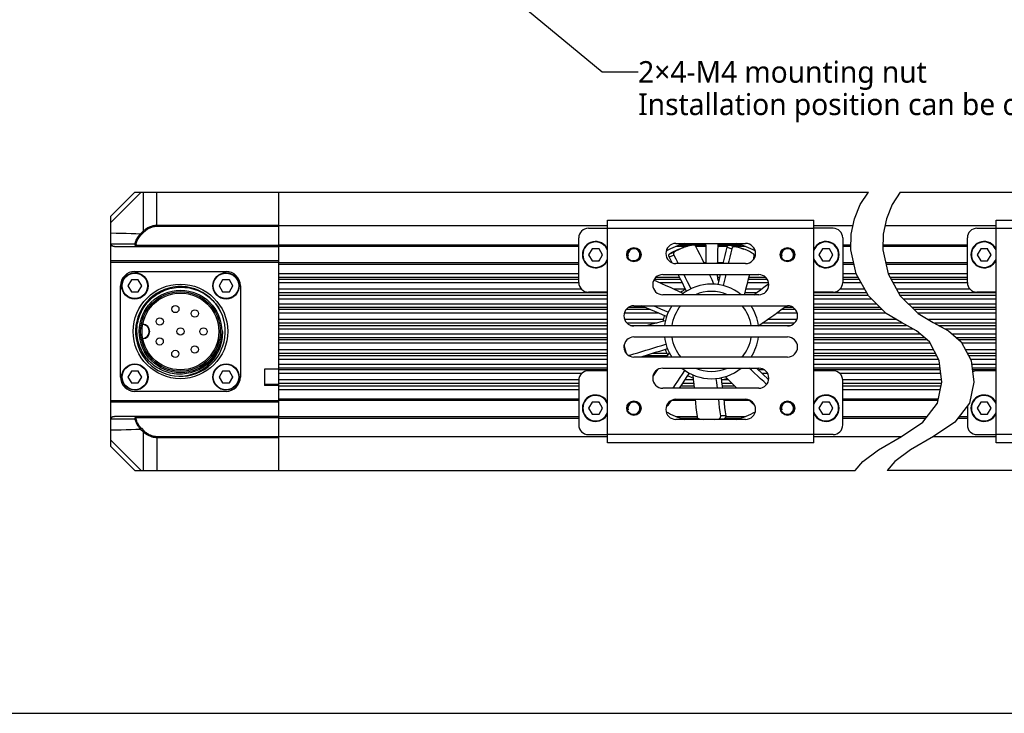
# Model space of a CAD drawing. Header units: millimetres. Extents: x -25 to 531, y 144 to 427.
# Tile 2 of 10: x 95 to 232, y 144 to 241. Entities that reach past the tile are written whole.
import ezdxf

# ---------------------------------------------------------------- set-up
doc = ezdxf.new("R2010")
doc.units = ezdxf.units.MM
doc.header["$LTSCALE"] = 32.67
doc.layers.get('0').update_dxf_attribs({"linetype": 'CONTINUOUS'})
for name, color, linetype in [('00_COMPONENTS', 7, 'CONTINUOUS'), ('50_ALL_DETAILS', 7, 'CONTINUOUS'), ('DRW0001FORMAT', 7, 'CONTINUOUS')]:
    doc.layers.add(name, color=color, linetype=linetype)
doc.styles.get("Standard").update_dxf_attribs({"font": 'Roboto-Regular.ttf'})
doc.dimstyles.get("Standard").update_dxf_attribs({"dimtxt": 3, "dimasz": 3, "dimexe": 2.5, "dimexo": 0.5, "dimtad": 1, "dimdsep": 46, "dimtxsty": 'STANDARD', "dimblk": '_FILLED', "dimblk1": '_FILLED', "dimblk2": '_FILLED', "dimcen": 0.09, "dimclrt": 3, "dimazin": 2, "dimtol": 1, "dimtp": 0.01, "dimtm": 0.01, "dimtfac": 1, "dimtofl": 0, "dimtmove": 0, "dimatfit": 3, "dimldrblk": '_FILLED', "dimfxl": 1, "dimtolj": 1, "dimarcsym": 0})

# ---------------------------------------------------------------- blocks, each defined once
blk = doc.blocks.new('_FILLED')
at = {"color": 0, "linetype": 'ByBlock'}
blk.add_solid([(0, 0), (-1, 0.167), (-1, -0.167)], dxfattribs=at)

msp = doc.modelspace()

# ---------------------------------------------------------------- linework, layer by layer
at = {"color": 4}
for p, q in [((212.1617, 214.9903), (213.2774, 216.6994)), ((217.7163, 216.6994), (216.6006, 214.9903)), ((211.3404, 212.9968), (212.1617, 214.9903)), ((216.6006, 214.9903), (215.7793, 212.9968)), ((210.8858, 210.8906), (211.3404, 212.9968)), ((215.7793, 212.9968), (215.3247, 210.8906)), ((210.8296, 208.7297), (210.8858, 210.8906)), ((215.3247, 210.8906), (215.2686, 208.7297)), ((211.5878, 205.3514), (210.8296, 208.7297)), ((215.2686, 208.7297), (216.0268, 205.3514)), ((213.2791, 202.2944), (211.5878, 205.3514)), ((216.0268, 205.3514), (217.7181, 202.2944)), ((215.7581, 199.8717), (213.2791, 202.2944)), ((217.7181, 202.2944), (220.1971, 199.8717)), ((217.8623, 198.6262), (215.7581, 199.8717)), ((220.1971, 199.8717), (222.3012, 198.6262)), ((219.9672, 197.4508), (217.8623, 198.6262)), ((222.3012, 198.6262), (224.4061, 197.4508)), ((221.7523, 195.9422), (219.9672, 197.4508)), ((224.4061, 197.4508), (226.1912, 195.9422)), ((223.1064, 193.3431), (221.7523, 195.9422)), ((226.1912, 195.9422), (227.5454, 193.3431)), ((223.4976, 190.2969), (223.1064, 193.3431)), ((227.5454, 193.3431), (227.9365, 190.2969)), ((222.8845, 187.4173), (223.4976, 190.2969)), ((227.9365, 190.2969), (227.3234, 187.4173)), ((220.8417, 184.7549), (222.8845, 187.4173)), ((227.3234, 187.4173), (225.2807, 184.7549)), ((217.8953, 182.7468), (220.8417, 184.7549)), ((225.2807, 184.7549), (222.3342, 182.7468)), ((214.6925, 180.8903), (217.8953, 182.7468)), ((222.3342, 182.7468), (219.1314, 180.8903)), ((212.504, 179.2884), (214.6925, 180.8903)), ((219.1314, 180.8903), (216.943, 179.2884)), ((211.4508, 178.0327), (212.504, 179.2884)), ((216.943, 179.2884), (215.8897, 178.0327))]:
    msp.add_line(p, q, dxfattribs=at)
at = {"color": 7}
msp.add_line((-25.0005, 144.2919), (531.0131, 144.2919), dxfattribs=at)
at = {"layer": '00_COMPONENTS', "color": 7}
for p, q in [((108.0511, 213.3661), (111.3844, 216.6994)), ((111.3844, 216.6994), (213.2774, 216.6994)), ((131.3844, 178.0327), (131.3844, 216.6994)), ((217.7163, 216.6994), (325.3646, 216.6994)), ((108.0511, 181.3661), (108.0511, 213.3661)), ((177.0511, 212.0327), (131.3844, 212.0327)), ((177.0511, 181.8994), (177.0511, 212.8327)), ((177.0511, 212.8327), (205.7177, 212.8327)), ((205.7177, 181.8994), (205.7177, 212.8327)), ((211.1323, 212.0327), (205.7177, 212.0327)), ((231.0312, 212.0327), (215.5712, 212.0327)), ((231.0312, 181.8994), (231.0312, 212.8327)), ((231.0312, 212.8327), (259.6979, 212.8327)), ((174.3844, 211.6994), (177.0511, 211.6994)), ((208.3844, 211.6994), (205.7177, 211.6994)), ((228.3646, 211.6994), (231.0312, 211.6994)), ((173.0511, 204.1661), (173.0511, 210.3661)), ((186.5511, 209.5994), (196.2177, 209.5994)), ((187.6958, 209.583), (187.6908, 209.5994)), ((195.0732, 209.5829), (195.0782, 209.5994)), ((209.7177, 210.3661), (209.7177, 204.1661)), ((227.0312, 204.1661), (227.0312, 210.3661)), ((108.5592, 209.1661), (131.3844, 209.1661)), ((131.3844, 209.1994), (173.0511, 209.1994)), ((174.9033, 208.8661), (174.4221, 208.0327)), ((174.4221, 208.0327), (174.9033, 207.1994)), ((175.8655, 208.8661), (174.9033, 208.8661)), ((176.3466, 208.0327), (175.8655, 208.8661)), ((175.8655, 207.1994), (176.3466, 208.0327)), ((186.2671, 207.9686), (186.5308, 207.4487)), ((186.5511, 209.1994), (188.155, 209.1994)), ((187.1768, 208.8577), (186.8858, 208.7194)), ((186.9358, 208.7864), (187.5885, 209.024)), ((189.3175, 209.1994), (190.7271, 209.1994)), ((192.359, 209.1994), (193.6497, 209.1994)), ((194.8311, 209.1994), (196.2177, 209.1994)), ((195.5709, 208.9392), (195.2591, 209.0203)), ((195.3405, 209.0395), (195.9932, 208.8019)), ((206.9033, 208.8661), (206.4221, 208.0327)), ((206.4221, 208.0327), (206.9033, 207.1994)), ((207.8655, 208.8661), (206.9033, 208.8661)), ((208.3466, 208.0327), (207.8655, 208.8661)), ((207.8655, 207.1994), (208.3466, 208.0327)), ((209.7177, 209.1994), (210.8419, 209.1994)), ((215.2808, 209.1994), (227.0312, 209.1994)), ((228.8834, 208.8661), (228.4023, 208.0327)), ((228.4023, 208.0327), (228.8834, 207.1994)), ((229.8457, 208.8661), (228.8834, 208.8661)), ((230.3268, 208.0327), (229.8457, 208.8661)), ((229.8457, 207.1994), (230.3268, 208.0327)), ((131.3844, 207.1661), (108.0511, 207.1661)), ((131.3844, 206.9661), (108.0511, 206.9661)), ((131.3844, 206.9327), (173.0511, 206.9327)), ((174.9033, 207.1994), (175.8655, 207.1994)), ((186.5308, 207.4487), (186.8596, 206.7994)), ((196.2177, 206.7994), (186.5511, 206.7994)), ((190.4337, 206.9327), (190.7634, 206.9327)), ((192.2992, 206.9327), (193.1483, 206.9327)), ((197.302, 207.314), (197.4176, 207.8102)), ((206.9033, 207.1994), (207.8655, 207.1994)), ((209.7177, 206.9327), (211.2329, 206.9327)), ((215.6719, 206.9327), (227.0312, 206.9327)), ((228.8834, 207.1994), (229.8457, 207.1994)), ((111.3844, 205.6994), (124.0511, 205.6994)), ((184.7177, 205.2661), (198.0511, 205.2661)), ((110.9005, 204.5327), (110.4193, 203.6994)), ((111.8627, 204.5327), (110.9005, 204.5327)), ((112.3438, 203.6994), (111.8627, 204.5327)), ((123.5671, 204.5327), (123.086, 203.6994)), ((124.5294, 204.5327), (123.5671, 204.5327)), ((125.0105, 203.6994), (124.5294, 204.5327)), ((109.3844, 191.0327), (109.3844, 203.6994)), ((110.4193, 203.6994), (110.9005, 202.8661)), ((110.9005, 202.8661), (111.8627, 202.8661)), ((111.8627, 202.8661), (112.3438, 203.6994)), ((123.086, 203.6994), (123.5671, 202.8661)), ((123.5671, 202.8661), (124.5294, 202.8661)), ((124.5294, 202.8661), (125.0105, 203.6994)), ((126.0511, 203.6994), (126.0511, 191.0327)), ((177.0511, 202.8327), (174.3844, 202.8327)), ((198.0511, 202.4661), (184.7177, 202.4661)), ((208.3844, 202.8327), (205.7177, 202.8327)), ((231.0312, 202.8327), (228.3646, 202.8327)), ((123.4318, 199.8482), (123.5531, 199.5577)), ((180.7177, 200.9327), (202.0511, 200.9327)), ((123.5514, 197.469), (123.5493, 197.5003)), ((123.551, 197.4319), (123.5493, 197.5003)), ((123.5523, 197.3661), (123.551, 197.4319)), ((123.5531, 197.439), (123.5514, 197.469)), ((123.5547, 197.41), (123.5531, 197.439)), ((123.5561, 197.3807), (123.5547, 197.41)), ((123.5567, 197.3661), (123.5561, 197.3807)), ((202.0511, 198.1327), (180.7177, 198.1327)), ((180.7177, 196.5994), (202.0511, 196.5994)), ((179.4498, 194.8691), (179.3442, 195.4681)), ((179.4215, 195.1189), (179.5072, 194.8083)), ((202.0511, 193.7994), (180.7177, 193.7994)), ((110.9005, 191.8661), (110.4193, 191.0327)), ((111.8627, 191.8661), (110.9005, 191.8661)), ((112.3438, 191.0327), (111.8627, 191.8661)), ((123.5671, 191.8661), (123.086, 191.0327)), ((124.5294, 191.8661), (123.5671, 191.8661)), ((125.0105, 191.0327), (124.5294, 191.8661)), ((129.3844, 192.0994), (129.3844, 189.8327)), ((131.3844, 192.0994), (129.3844, 192.0994)), ((177.0511, 191.8994), (174.3844, 191.8994)), ((184.7177, 192.2661), (198.0511, 192.2661)), ((208.3844, 191.8994), (205.7177, 191.8994)), ((231.0312, 191.8994), (228.3646, 191.8994)), ((110.4193, 191.0327), (110.9005, 190.1994)), ((110.9005, 190.1994), (111.8627, 190.1994)), ((111.8627, 190.1994), (112.3438, 191.0327)), ((123.086, 191.0327), (123.5671, 190.1994)), ((123.5671, 190.1994), (124.5294, 190.1994)), ((124.5294, 190.1994), (125.0105, 191.0327)), ((173.0511, 190.5661), (173.0511, 184.3661)), ((209.7177, 184.3661), (209.7177, 190.5661)), ((124.0511, 189.0327), (111.3844, 189.0327)), ((129.3844, 190.0327), (131.3844, 190.0327)), ((131.3844, 189.8327), (129.3844, 189.8327)), ((198.0511, 189.4661), (184.7177, 189.4661)), ((108.0511, 187.7661), (131.3844, 187.7661)), ((108.0511, 187.5661), (131.3844, 187.5661)), ((131.3844, 187.7994), (173.0511, 187.7994)), ((174.9033, 187.5327), (174.4221, 186.6994)), ((175.8655, 187.5327), (174.9033, 187.5327)), ((176.3466, 186.6994), (175.8655, 187.5327)), ((185.8748, 187.7576), (185.4463, 187.1006)), ((185.9575, 187.7994), (189.2256, 187.7994)), ((186.5511, 187.9327), (196.2177, 187.9327)), ((193.1964, 187.7994), (196.7231, 187.7994)), ((206.9033, 187.5327), (206.4221, 186.6994)), ((207.8655, 187.5327), (206.9033, 187.5327)), ((208.3466, 186.6994), (207.8655, 187.5327)), ((209.7177, 187.7994), (222.9659, 187.7994)), ((228.8834, 187.5327), (228.4023, 186.6994)), ((229.8457, 187.5327), (228.8834, 187.5327)), ((230.3268, 186.6994), (229.8457, 187.5327)), ((174.4221, 186.6994), (174.9033, 185.8661)), ((175.8655, 185.8661), (176.3466, 186.6994)), ((206.4221, 186.6994), (206.9033, 185.8661)), ((207.8655, 185.8661), (208.3466, 186.6994)), ((227.0312, 187.0364), (227.0312, 184.3661)), ((228.4023, 186.6994), (228.8834, 185.8661)), ((229.8457, 185.8661), (230.3268, 186.6994)), ((131.3844, 185.5661), (108.5592, 185.5661)), ((131.3844, 185.5327), (173.0511, 185.5327)), ((174.9033, 185.8661), (175.8655, 185.8661)), ((186.5511, 185.5327), (189.4835, 185.5327)), ((196.2177, 185.1327), (186.5511, 185.1327)), ((187.6906, 185.1327), (187.6955, 185.1492)), ((193.4585, 185.5327), (196.2177, 185.5327)), ((195.073, 185.1492), (195.078, 185.1327)), ((206.9033, 185.8661), (207.8655, 185.8661)), ((209.7177, 185.5327), (221.4386, 185.5327)), ((225.8775, 185.5327), (227.0312, 185.5327)), ((228.8834, 185.8661), (229.8457, 185.8661)), ((177.0511, 182.6994), (131.3844, 182.6994)), ((174.3844, 183.0327), (177.0511, 183.0327)), ((208.3844, 183.0327), (205.7177, 183.0327)), ((217.8136, 182.6994), (205.7177, 182.6994)), ((231.0312, 182.6994), (222.2525, 182.6994)), ((228.3646, 183.0327), (231.0312, 183.0327)), ((108.0511, 181.3661), (111.3844, 178.0327)), ((205.7177, 181.8994), (177.0511, 181.8994)), ((259.6979, 181.8994), (231.0312, 181.8994)), ((111.3844, 178.0327), (211.4508, 178.0327)), ((325.3646, 178.0327), (215.8897, 178.0327))]:
    msp.add_line(p, q, dxfattribs=at)
at = {"layer": '00_COMPONENTS', "color": 4}
for p, q in [((108.0511, 212.4828), (112.2677, 216.6994)), ((112.5313, 216.6994), (112.5313, 211.2867)), ((114.4197, 211.9499), (114.4197, 216.6994)), ((131.3844, 212.0913), (114.4197, 212.0913)), ((112.5313, 211.2867), (112.1785, 210.9438)), ((112.2918, 210.8272), (112.1785, 210.9438)), ((112.6446, 211.1702), (112.2918, 210.8272)), ((112.6446, 211.1702), (112.5313, 211.2867)), ((131.3844, 211.9499), (114.4197, 211.9499)), ((177.0511, 211.6994), (205.7177, 211.6994)), ((231.0312, 211.6994), (259.6979, 211.6994)), ((108.0907, 209.543), (111.3818, 209.5535)), ((111.521, 209.5211), (111.3818, 209.5535)), ((111.7075, 209.3661), (111.7075, 209.1661)), ((111.7075, 209.3661), (131.3844, 209.3661)), ((131.3844, 209.3994), (173.0511, 209.3994)), ((187.138, 209.3994), (190.7271, 209.3994)), ((192.359, 209.3994), (195.6308, 209.3994)), ((194.6204, 209.136), (193.9677, 209.3736)), ((209.7177, 209.3994), (210.8471, 209.3994)), ((215.286, 209.3994), (227.0312, 209.3994)), ((185.6144, 207.7307), (186.2671, 207.9686)), ((185.6694, 208.1599), (186.3222, 208.3975)), ((193.6497, 209.0801), (194.3024, 208.8425)), ((131.3844, 206.7327), (173.0511, 206.7327)), ((209.7177, 206.7327), (211.2778, 206.7327)), ((215.7167, 206.7327), (227.0312, 206.7327)), ((131.3844, 205.4184), (173.0511, 205.4184)), ((209.7177, 205.4184), (211.5728, 205.4184)), ((216.0117, 205.4184), (227.0312, 205.4184)), ((131.3844, 204.9186), (173.0511, 204.9186)), ((173.0511, 204.6068), (131.3844, 204.6068)), ((173.0511, 204.107), (131.3844, 204.107)), ((187.1945, 204.6068), (183.5311, 204.6068)), ((183.795, 204.9186), (187.0372, 204.9186)), ((187.4463, 204.107), (184.3332, 204.107)), ((192.3007, 204.9186), (192.6745, 204.9186)), ((192.6008, 204.6068), (192.3007, 204.6068)), ((199.4291, 204.107), (196.5011, 204.107)), ((199.2377, 204.6068), (196.6324, 204.6068)), ((196.7128, 204.9186), (198.9738, 204.9186)), ((209.7177, 204.9186), (211.8273, 204.9186)), ((211.9998, 204.6068), (209.7177, 204.6068)), ((212.2763, 204.107), (209.7177, 204.107)), ((216.2662, 204.9186), (227.0312, 204.9186)), ((227.0312, 204.6068), (216.4387, 204.6068)), ((227.0312, 204.107), (216.7152, 204.107)), ((173.4459, 203.2193), (131.3844, 203.2193)), ((177.0511, 202.7195), (131.3844, 202.7195)), ((187.8261, 203.2193), (186.2708, 203.2193)), ((197.695, 202.7195), (196.1241, 202.7195)), ((198.3641, 203.2193), (196.2618, 203.2193)), ((213.0439, 202.7195), (205.7177, 202.7195)), ((212.7674, 203.2193), (209.3229, 203.2193)), ((227.426, 203.2193), (217.2063, 203.2193)), ((231.0312, 202.7195), (217.4829, 202.7195)), ((131.3844, 202.4133), (177.0511, 202.4133)), ((131.3844, 201.9135), (177.0511, 201.9135)), ((131.3844, 201.2186), (177.0511, 201.2186)), ((205.7177, 202.4133), (213.2134, 202.4133)), ((205.7177, 201.9135), (213.6689, 201.9135)), ((205.7177, 201.2186), (214.3799, 201.2186)), ((217.6523, 202.4133), (231.0312, 202.4133)), ((218.1078, 201.9135), (231.0312, 201.9135)), ((218.8189, 201.2186), (231.0312, 201.2186)), ((131.3844, 200.7188), (177.0511, 200.7188)), ((177.0511, 200.4126), (131.3844, 200.4126)), ((177.0511, 199.9128), (131.3844, 199.9128)), ((184.1073, 199.9128), (179.3708, 199.9128)), ((182.9439, 200.4126), (179.6292, 200.4126)), ((179.9745, 200.7188), (182.2295, 200.7188)), ((203.398, 199.9128), (200.5126, 199.9128)), ((203.1396, 200.4126), (201.204, 200.4126)), ((201.6216, 200.7188), (202.7943, 200.7188)), ((205.7177, 200.7188), (214.8913, 200.7188)), ((215.2047, 200.4126), (205.7177, 200.4126)), ((215.7161, 199.9128), (205.7177, 199.9128)), ((219.3303, 200.7188), (231.0312, 200.7188)), ((231.0312, 200.4126), (219.6436, 200.4126)), ((231.0312, 199.9128), (220.155, 199.9128)), ((177.0511, 199.0193), (131.3844, 199.0193)), ((177.0511, 198.5195), (131.3844, 198.5195)), ((184.7841, 199.0193), (179.4159, 199.0193)), ((183.8095, 198.5195), (179.7533, 198.5195)), ((203.0155, 198.5195), (198.5288, 198.5195)), ((203.3528, 199.0193), (199.2502, 199.0193)), ((217.1982, 199.0193), (205.7177, 199.0193)), ((218.0533, 198.5195), (205.7177, 198.5195)), ((231.0312, 199.0193), (221.6371, 199.0193)), ((231.0312, 198.5195), (222.4922, 198.5195)), ((131.3844, 198.2133), (177.0511, 198.2133)), ((131.3844, 197.7135), (177.0511, 197.7135)), ((131.3844, 197.0186), (177.0511, 197.0186)), ((180.2522, 198.2133), (182.6756, 198.2133)), ((198.2346, 198.2133), (202.5166, 198.2133)), ((205.7177, 198.2133), (218.6017, 198.2133)), ((205.7177, 197.7135), (219.4967, 197.7135)), ((205.7177, 197.0186), (220.4786, 197.0186)), ((223.0406, 198.2133), (231.0312, 198.2133)), ((223.9356, 197.7135), (231.0312, 197.7135)), ((224.9175, 197.0186), (231.0312, 197.0186)), ((131.3844, 196.5188), (177.0511, 196.5188)), ((177.0511, 196.2126), (131.3844, 196.2126)), ((177.0511, 195.7128), (131.3844, 195.7128)), ((205.7177, 196.5188), (221.07, 196.5188)), ((221.4323, 196.2126), (205.7177, 196.2126)), ((221.8718, 195.7128), (205.7177, 195.7128)), ((225.5089, 196.5188), (231.0312, 196.5188)), ((231.0312, 196.2126), (225.8713, 196.2126)), ((231.0312, 195.7128), (226.3107, 195.7128)), ((177.0511, 194.8193), (131.3844, 194.8193)), ((177.0511, 194.3195), (131.3844, 194.3195)), ((179.4499, 194.8193), (179.3708, 194.8193)), ((185.2926, 194.3195), (183.3499, 194.3195)), ((222.3373, 194.8193), (205.7177, 194.8193)), ((222.5977, 194.3195), (205.7177, 194.3195)), ((231.0312, 194.8193), (226.7762, 194.8193)), ((231.0312, 194.3195), (227.0366, 194.3195)), ((131.3844, 194.0133), (177.0511, 194.0133)), ((131.3844, 193.5135), (177.0511, 193.5135)), ((180.167, 193.9125), (180.1395, 194.0687)), ((182.3349, 194.0133), (185.3608, 194.0133)), ((205.7177, 194.0133), (222.7572, 194.0133)), ((205.7177, 193.5135), (223.0176, 193.5135)), ((227.1962, 194.0133), (231.0312, 194.0133)), ((227.4566, 193.5135), (231.0312, 193.5135)), ((131.3844, 192.8186), (177.0511, 192.8186)), ((131.3844, 192.3188), (177.0511, 192.3188)), ((177.0511, 192.0126), (131.3844, 192.0126)), ((173.4459, 191.5128), (131.3844, 191.5128)), ((183.6193, 191.5128), (183.4774, 191.5128)), ((198.8523, 192.0126), (198.0511, 192.0126)), ((199.2913, 191.5128), (198.5464, 191.5128)), ((205.7177, 192.8186), (223.1738, 192.8186)), ((205.7177, 192.3188), (223.238, 192.3188)), ((223.2773, 192.0126), (205.7177, 192.0126)), ((223.3415, 191.5128), (209.3229, 191.5128)), ((227.6127, 192.8186), (231.0312, 192.8186)), ((227.6769, 192.3188), (231.0312, 192.3188)), ((231.0312, 192.0126), (227.7162, 192.0126)), ((173.0511, 190.6252), (131.3844, 190.6252)), ((188.9676, 190.6252), (187.7516, 190.6252)), ((193.8497, 190.6252), (192.8682, 190.6252)), ((223.4555, 190.6252), (209.7177, 190.6252)), ((131.3844, 189.8661), (129.3844, 189.8661)), ((173.0511, 190.1254), (131.3844, 190.1254)), ((131.3844, 189.8136), (173.0511, 189.8136)), ((131.3844, 189.3138), (173.0511, 189.3138)), ((187.2193, 189.8136), (189.0348, 189.8136)), ((189.0082, 190.1254), (187.4237, 190.1254)), ((194.3435, 190.1254), (192.9208, 190.1254)), ((192.9575, 189.8136), (194.655, 189.8136)), ((223.4611, 190.1254), (209.7177, 190.1254)), ((209.7177, 189.8136), (223.3947, 189.8136)), ((209.7177, 189.3138), (223.2883, 189.3138)), ((131.3844, 187.9994), (173.0511, 187.9994)), ((209.7177, 187.9994), (223.0085, 187.9994)), ((185.4463, 187.1006), (185.3235, 187.2037)), ((111.3818, 185.1786), (108.0907, 185.1892)), ((111.521, 185.2111), (111.3818, 185.1786)), ((111.7075, 185.3661), (111.7075, 185.5661)), ((131.3844, 185.3661), (111.7075, 185.3661)), ((131.3844, 185.3327), (173.0511, 185.3327)), ((187.138, 185.3327), (189.5612, 185.3327)), ((192.5654, 185.2359), (193.26, 185.2359)), ((193.4585, 185.6204), (192.7638, 185.6204)), ((193.4585, 185.3327), (195.6307, 185.3327)), ((209.7177, 185.3327), (221.2851, 185.3327)), ((225.724, 185.3327), (227.0312, 185.3327)), ((112.2918, 183.9049), (112.1785, 183.7884)), ((112.1785, 183.7884), (112.5313, 183.4454)), ((112.2918, 183.9049), (112.6446, 183.562)), ((112.6446, 183.562), (112.5313, 183.4454)), ((112.5313, 183.4454), (112.5313, 178.0327)), ((108.0511, 182.2494), (112.2677, 178.0327)), ((114.4197, 182.7823), (114.4197, 178.0327)), ((114.4197, 182.7823), (131.3844, 182.7823)), ((114.4197, 182.6408), (131.3844, 182.6408)), ((205.7177, 183.0327), (177.0511, 183.0327)), ((259.6979, 183.0327), (231.0312, 183.0327))]:
    msp.add_line(p, q, dxfattribs=at)
for points in [[(114.4197, 212.0913), (114.2903, 212.0879), (114.1604, 212.0775), (114.0302, 212.06), (113.899, 212.0351), (113.7681, 212.0029), (113.6399, 211.9645), (113.5149, 211.9196), (113.393, 211.8688), (113.2766, 211.8141), (113.1658, 211.7556), (113.0605, 211.6938), (112.9624, 211.6312), (112.8715, 211.5683), (112.7875, 211.5055), (112.7116, 211.4453), (112.644, 211.3889), (112.5839, 211.336), (112.5313, 211.2867)], [(108.0511, 211.0635), (108.7691, 211.0431), (109.475, 211.0229), (110.1689, 211.0029), (110.8508, 210.983), (111.5207, 210.9633), (112.1785, 210.9438)], [(112.1785, 210.9438), (112.1448, 210.9095), (112.112, 210.8753), (112.0802, 210.8412), (112.0493, 210.8071), (112.0193, 210.773), (111.9905, 210.7395), (111.9631, 210.7068), (111.9369, 210.6745), (111.9115, 210.6425), (111.887, 210.6108), (111.8634, 210.5793), (111.8399, 210.5474), (111.8167, 210.5148), (111.7937, 210.4816), (111.7707, 210.4475), (111.7476, 210.4121), (111.7245, 210.3757), (111.7013, 210.3379), (111.6782, 210.2988), (111.6551, 210.2582), (111.632, 210.2161), (111.6089, 210.1723), (111.586, 210.1268), (111.5633, 210.0794), (111.5408, 210.0301), (111.5186, 209.9787), (111.4968, 209.9252), (111.4756, 209.8694), (111.4549, 209.8113), (111.4351, 209.7507), (111.4163, 209.6875), (111.3985, 209.6218), (111.3818, 209.5535)], [(112.2918, 210.8272), (112.2592, 210.795), (112.2275, 210.7629), (112.1967, 210.7309), (112.1667, 210.6988), (112.1377, 210.6669), (112.1098, 210.6354), (112.0833, 210.6046), (112.0579, 210.5743), (112.0334, 210.5443), (112.0096, 210.5145), (111.9867, 210.4849), (111.9641, 210.4549), (111.9416, 210.4243), (111.9193, 210.3932), (111.8971, 210.361), (111.8747, 210.3278), (111.8523, 210.2936), (111.83, 210.2581), (111.8076, 210.2213), (111.7852, 210.1833), (111.7628, 210.1437), (111.7406, 210.1025), (111.7184, 210.0598), (111.6964, 210.0153), (111.6746, 209.9689), (111.6531, 209.9207), (111.6321, 209.8703), (111.6116, 209.8179), (111.5916, 209.7633), (111.5725, 209.7064), (111.5544, 209.647), (111.5373, 209.5852), (111.521, 209.5211)], [(114.4197, 211.9499), (114.2977, 211.9467), (114.1757, 211.9366), (114.0535, 211.9195), (113.9304, 211.8953), (113.8071, 211.8641), (113.6867, 211.827), (113.5693, 211.7835), (113.4547, 211.7341), (113.3452, 211.6812), (113.2411, 211.6246), (113.1422, 211.5645), (113.0499, 211.504), (112.9644, 211.4432), (112.8855, 211.3821), (112.814, 211.3239), (112.7502, 211.2697), (112.6937, 211.2185), (112.6446, 211.1702)], [(111.3818, 209.5535), (111.3794, 209.5354), (111.3779, 209.5172), (111.3774, 209.499), (111.3779, 209.4809), (111.3794, 209.463), (111.3819, 209.4451), (111.3853, 209.4272), (111.3897, 209.4094), (111.3951, 209.392), (111.4013, 209.3749), (111.4085, 209.3582), (111.4166, 209.342), (111.4254, 209.3263), (111.4351, 209.3112), (111.4455, 209.2967), (111.4566, 209.2828), (111.4684, 209.2696), (111.4811, 209.2569), (111.4945, 209.2448), (111.5087, 209.2334), (111.5239, 209.2224), (111.5401, 209.2121), (111.5574, 209.2026), (111.5757, 209.1938), (111.5952, 209.186), (111.6157, 209.1793), (111.6372, 209.1737), (111.6597, 209.1696), (111.6832, 209.167), (111.7075, 209.1661)], [(111.521, 209.5211), (111.5196, 209.5138), (111.5188, 209.5065), (111.5185, 209.4993), (111.5188, 209.492), (111.5196, 209.4848), (111.521, 209.4777), (111.523, 209.4705), (111.5255, 209.4634), (111.5286, 209.4564), (111.5322, 209.4496), (111.5363, 209.4429), (111.5409, 209.4364), (111.546, 209.4302), (111.5515, 209.4241), (111.5575, 209.4183), (111.5638, 209.4128), (111.5706, 209.4075), (111.5778, 209.4024), (111.5855, 209.3976), (111.5937, 209.393), (111.6024, 209.3886), (111.6117, 209.3845), (111.6216, 209.3806), (111.6321, 209.3772), (111.6432, 209.3741), (111.6549, 209.3713), (111.6673, 209.3691), (111.6801, 209.3676), (111.6935, 209.3666), (111.7075, 209.3661)], [(111.7075, 185.5661), (111.6887, 185.5655), (111.6704, 185.564), (111.6527, 185.5615), (111.6357, 185.5581), (111.6193, 185.554), (111.6036, 185.5491), (111.5884, 185.5436), (111.5739, 185.5375), (111.5599, 185.5309), (111.5466, 185.5238), (111.5339, 185.5163), (111.5219, 185.5084), (111.5105, 185.5002), (111.4997, 185.4917), (111.4895, 185.483), (111.4799, 185.4742), (111.4709, 185.4652), (111.4624, 185.456), (111.4544, 185.4467), (111.4468, 185.4372), (111.4396, 185.4275), (111.4327, 185.4174), (111.4262, 185.4071), (111.42, 185.3964), (111.414, 185.3853), (111.4084, 185.3738), (111.4032, 185.3617), (111.3983, 185.3493), (111.3938, 185.3363), (111.3897, 185.3229), (111.3862, 185.309), (111.3832, 185.2946), (111.3807, 185.2797), (111.3789, 185.2643), (111.3778, 185.2483), (111.3774, 185.2317), (111.378, 185.2145), (111.3794, 185.1968), (111.3818, 185.1786)], [(111.3818, 185.1786), (111.4164, 185.0463), (111.4557, 184.9203), (111.4992, 184.8008), (111.5468, 184.6881), (111.5978, 184.5819), (111.651, 184.4813), (111.7061, 184.3862), (111.7628, 184.2967), (111.8206, 184.2119), (111.8791, 184.1316), (111.9384, 184.0559), (111.998, 183.9838), (112.0581, 183.9151), (112.1183, 183.85), (112.1785, 183.7884)], [(111.7075, 185.3661), (111.6967, 185.3658), (111.6863, 185.3652), (111.6762, 185.3642), (111.6664, 185.3629), (111.657, 185.3612), (111.648, 185.3593), (111.6393, 185.3571), (111.631, 185.3547), (111.623, 185.352), (111.6154, 185.3492), (111.6081, 185.3461), (111.6012, 185.343), (111.5947, 185.3397), (111.5885, 185.3363), (111.5827, 185.3329), (111.5772, 185.3293), (111.5721, 185.3257), (111.5672, 185.3221), (111.5626, 185.3183), (111.5582, 185.3145), (111.5541, 185.3106), (111.5502, 185.3066), (111.5464, 185.3025), (111.5429, 185.2982), (111.5395, 185.2938), (111.5362, 185.2892), (111.5332, 185.2843), (111.5304, 185.2794), (111.5279, 185.2742), (111.5255, 185.2688), (111.5235, 185.2632), (111.5218, 185.2575), (111.5204, 185.2515), (111.5194, 185.2453), (111.5187, 185.239), (111.5185, 185.2323), (111.5189, 185.2255), (111.5197, 185.2184), (111.521, 185.2111)], [(111.521, 185.2111), (111.5551, 185.0867), (111.593, 184.9683), (111.6345, 184.8561), (111.6803, 184.7502), (111.7298, 184.6504), (111.7812, 184.5558), (111.8344, 184.4665), (111.8894, 184.3824), (111.9453, 184.3027), (112.0019, 184.2273), (112.0594, 184.1562), (112.1171, 184.0885), (112.175, 184.0239), (112.2332, 183.9627), (112.2918, 183.9049)], [(108.0511, 183.6686), (108.7691, 183.689), (109.4751, 183.7092), (110.169, 183.7293), (110.8509, 183.7492), (111.5207, 183.7689), (112.1785, 183.7884)], [(112.5313, 183.4454), (112.6363, 183.3505), (112.7411, 183.2632), (112.8451, 183.1832), (112.9479, 183.1106), (113.0494, 183.0451), (113.15, 182.9855), (113.2493, 182.9319), (113.3473, 182.8839), (113.4452, 182.8406), (113.5422, 182.802), (113.6388, 182.7679), (113.7383, 182.7374), (113.8408, 182.7103), (113.9461, 182.687), (114.0565, 182.6681), (114.1727, 182.6538), (114.2938, 182.6446), (114.4197, 182.6408)], [(112.6446, 183.562), (112.7438, 183.4703), (112.8422, 183.3856), (112.9396, 183.3078), (113.0361, 183.2374), (113.1316, 183.174), (113.2262, 183.1163), (113.3195, 183.0642), (113.4117, 183.0178), (113.5037, 182.9758), (113.5948, 182.9383), (113.6857, 182.9052), (113.7792, 182.8758), (113.8756, 182.8495), (113.9746, 182.8268), (114.0783, 182.8086), (114.1874, 182.7953), (114.3012, 182.7865), (114.4197, 182.7823)]]:
    msp.add_lwpolyline(points, dxfattribs=at)
at = {"layer": '00_COMPONENTS', "color": 7}
for points in [[(108.0907, 209.543), (108.0833, 209.5011), (108.0766, 209.4593), (108.0707, 209.4175), (108.0656, 209.3756), (108.0612, 209.3337), (108.0575, 209.2918), (108.0546, 209.2499), (108.0525, 209.208), (108.0511, 209.1661)], [(108.5592, 209.1661), (108.5093, 209.1683), (108.4617, 209.1735), (108.4164, 209.1817), (108.3731, 209.1929), (108.3321, 209.2071), (108.2938, 209.2236), (108.2585, 209.2423), (108.2258, 209.2632), (108.1964, 209.2858), (108.1701, 209.3103), (108.147, 209.3365), (108.1275, 209.3639), (108.1117, 209.3925), (108.0996, 209.4222), (108.0914, 209.4522), (108.0873, 209.4822), (108.087, 209.5124), (108.0907, 209.543)], [(189.04, 209.3678), (188.7172, 209.3215), (188.3993, 209.2597), (188.0863, 209.1825), (187.7779, 209.0896), (187.5885, 209.024)], [(189.3175, 209.1792), (189.2998, 209.21), (189.2808, 209.2383), (189.2604, 209.2641), (189.2385, 209.2874), (189.2153, 209.3081), (189.1914, 209.3259), (189.1668, 209.3407), (189.1415, 209.3526), (189.1161, 209.3613), (189.0908, 209.3667), (189.0655, 209.3689), (189.04, 209.3678)], [(193.6497, 209.0801), (193.6592, 209.1146), (193.671, 209.1476), (193.685, 209.1791), (193.7015, 209.2095), (193.7202, 209.2385), (193.7405, 209.2651), (193.7626, 209.2892), (193.7862, 209.3111), (193.8107, 209.3298), (193.8362, 209.3455), (193.8625, 209.3581), (193.8889, 209.3673), (193.9151, 209.3728), (193.9414, 209.3749), (193.9677, 209.3736)], [(193.9677, 209.3736), (194.2895, 209.3234), (194.6063, 209.2578), (194.9182, 209.1768), (195.2254, 209.0801), (195.3405, 209.0395)], [(185.6144, 207.7307), (185.5996, 207.7633), (185.5874, 207.7961), (185.5779, 207.8293), (185.571, 207.8632), (185.5667, 207.8974), (185.5652, 207.9308), (185.5665, 207.9635), (185.5706, 207.9954), (185.5773, 208.0255), (185.5867, 208.0539), (185.5988, 208.0805), (185.6131, 208.1045), (185.6296, 208.1256), (185.6484, 208.144), (185.6694, 208.1599)], [(185.6694, 208.1599), (185.9482, 208.3284), (186.233, 208.4818), (186.524, 208.6201), (186.8215, 208.7436), (186.9358, 208.7864)], [(186.3222, 208.3975), (186.3012, 208.3816), (186.2824, 208.3632), (186.2659, 208.3421), (186.2516, 208.3181), (186.2395, 208.2916), (186.2301, 208.2632), (186.2234, 208.2331), (186.2193, 208.2012), (186.2179, 208.1685), (186.2194, 208.1351), (186.2237, 208.101), (186.2306, 208.0671), (186.2401, 208.0339), (186.2523, 208.0011), (186.2671, 207.9686)], [(186.8858, 208.7194), (186.6009, 208.566), (186.3222, 208.3975)], [(187.5885, 209.024), (187.4743, 208.9812), (187.1768, 208.8577)], [(190.4981, 206.7994), (190.4672, 206.8638), (190.1844, 207.4455), (189.8985, 208.0253), (189.6096, 208.6032), (189.3175, 209.1792)], [(193.1171, 206.7994), (193.2443, 207.3426), (193.3797, 207.9217), (193.5148, 208.5009), (193.6497, 209.0801)], [(194.3024, 208.8425), (194.1703, 208.2748), (194.0378, 207.7071), (193.9051, 207.1395), (193.8255, 206.7994)], [(194.6204, 209.136), (194.5941, 209.1373), (194.5679, 209.1353), (194.5417, 209.1297), (194.5153, 209.1205), (194.4889, 209.1079), (194.4635, 209.0922), (194.439, 209.0735), (194.4153, 209.0516), (194.3933, 209.0275), (194.373, 209.0009), (194.3543, 208.9719), (194.3378, 208.9416), (194.3238, 208.91), (194.312, 208.877), (194.3024, 208.8425)], [(195.2591, 209.0203), (194.9423, 209.0858), (194.6204, 209.136)], [(195.9932, 208.8019), (195.8782, 208.8426), (195.5709, 208.9392)], [(197.3261, 208.1323), (197.0491, 208.3043), (196.7659, 208.4613), (196.4764, 208.6033), (196.1804, 208.7304), (195.9932, 208.8019)], [(197.4176, 207.8102), (197.4239, 207.8443), (197.4275, 207.8776), (197.4285, 207.91), (197.4268, 207.9418), (197.4224, 207.9727), (197.4156, 208.0019), (197.4063, 208.0293), (197.3945, 208.0549), (197.3805, 208.0781), (197.3646, 208.0986), (197.3464, 208.1167), (197.3261, 208.1323)], [(186.0363, 206.8987), (185.8835, 207.2003), (185.6144, 207.7307)], [(188.0271, 202.9519), (187.76, 203.4835), (187.4926, 204.0149), (187.225, 204.5462), (186.8619, 205.2661)], [(187.6345, 205.2661), (187.8458, 204.847), (188.1081, 204.3263), (188.3702, 203.8053), (188.632, 203.2843)], [(191.8341, 203.9275), (191.5671, 204.5183), (191.2968, 205.1074), (191.223, 205.2661)], [(192.4261, 203.8685), (192.5632, 204.4474), (192.7565, 205.2661)], [(193.4652, 205.2661), (193.3716, 204.8692), (193.2375, 204.3017), (193.1032, 203.7343)], [(196.053, 202.4661), (196.1448, 202.7932), (196.3164, 203.4182), (196.4845, 204.0438), (196.649, 204.6702), (196.802, 205.2661)], [(187.5356, 202.6165), (186.9512, 202.8975), (186.3655, 203.1751), (185.7785, 203.4493), (185.1903, 203.7201), (184.6008, 203.9874), (184.0101, 204.2513), (183.4659, 204.4908)], [(197.3554, 202.4661), (197.8159, 202.8098), (198.2925, 203.1658), (198.7689, 203.522), (199.4416, 204.0257)], [(111.6715, 197.3661), (111.6753, 197.6559), (111.6929, 197.945), (111.7243, 198.2327), (111.7693, 198.5183), (111.8278, 198.8012), (111.8997, 199.0809), (111.9847, 199.3565), (112.0828, 199.6276), (112.1937, 199.8942), (112.3176, 200.156), (112.4541, 200.4121), (112.6024, 200.661), (112.7619, 200.9019), (112.9325, 201.1347), (113.1135, 201.3587), (113.3044, 201.5734), (113.5049, 201.7785), (113.7152, 201.9743), (113.9351, 202.1605), (114.164, 202.3364), (114.4014, 202.5017), (114.6471, 202.6559), (114.9004, 202.7987), (115.161, 202.9296), (115.4285, 203.0483), (115.7022, 203.1545), (115.9809, 203.2475), (116.2641, 203.3272), (116.5512, 203.3932), (116.8408, 203.4454), (117.1321, 203.4835), (117.4246, 203.5077), (117.7177, 203.5179)], [(117.7177, 203.5179), (118.0287, 203.5135), (118.3397, 203.4932), (118.6501, 203.4572), (118.9592, 203.4053), (119.266, 203.3375), (119.5689, 203.2543), (119.8671, 203.1557), (120.1598, 203.0422), (120.4457, 202.9143), (120.7237, 202.7726), (120.9934, 202.6176), (121.2545, 202.4495), (121.5058, 202.2694), (121.7473, 202.0773), (121.9796, 201.8728), (122.2026, 201.6559), (122.4151, 201.4272), (122.6163, 201.1876), (122.8057, 200.9375), (122.9827, 200.6775), (123.1463, 200.4087), (123.2961, 200.1321), (123.4318, 199.8482)], [(185.2465, 199.4221), (184.7001, 199.6576), (184.1537, 199.8929), (183.6072, 200.1279), (183.0606, 200.3626), (182.514, 200.597), (181.7297, 200.9327)], [(183.4808, 200.9327), (183.8895, 200.7573), (184.4251, 200.5269), (184.9607, 200.2964), (185.4962, 200.0655)], [(198.007, 198.1633), (198.5426, 198.529), (199.0758, 198.8974), (199.6067, 199.2687), (200.1354, 199.6427), (200.6617, 200.0195), (201.1855, 200.3991), (201.7069, 200.7814), (201.911, 200.9327)], [(185.0855, 198.8493), (184.4572, 198.6889), (183.8301, 198.525), (183.2042, 198.3578), (182.5796, 198.1871), (182.385, 198.1327)], [(117.7177, 191.4256), (117.4334, 191.4292), (117.1488, 191.4464), (116.8647, 191.4774), (116.5816, 191.5221), (116.3002, 191.5805), (116.0219, 191.6525), (115.7472, 191.7379), (115.4767, 191.8365), (115.212, 191.9478), (114.9537, 192.0712), (114.7023, 192.2065), (114.4583, 192.3533), (114.2225, 192.5108), (113.9951, 192.6788), (113.776, 192.8573), (113.5657, 193.0458), (113.3646, 193.2439), (113.1726, 193.4518), (112.9897, 193.6695), (112.817, 193.8963), (112.6551, 194.1312), (112.5044, 194.3737), (112.3653, 194.6232), (112.2384, 194.8787), (112.1241, 195.139), (112.0223, 195.4041), (111.933, 195.6741), (111.8564, 195.9487), (111.7929, 196.227), (111.7424, 196.5085), (111.7053, 196.7926), (111.6816, 197.0787), (111.6715, 197.3661)], [(123.5523, 197.3661), (123.549, 197.088), (123.5325, 196.8111), (123.5029, 196.5358), (123.4604, 196.2631), (123.4052, 195.9934), (123.3372, 195.726), (123.2565, 195.4614), (123.1632, 195.2004), (123.0572, 194.9432), (122.9385, 194.69), (122.8075, 194.4419), (122.6647, 194.2005), (122.5108, 193.9664), (122.3459, 193.74), (122.1707, 193.5219), (121.9855, 193.3127), (121.7909, 193.1127), (121.5873, 192.9225), (121.3758, 192.7427), (121.1564, 192.5734), (120.9285, 192.4141), (120.6922, 192.2649), (120.4481, 192.1267), (120.1967, 191.9996), (119.9383, 191.8841), (119.6735, 191.7807), (119.4035, 191.69), (119.1287, 191.6122), (118.8499, 191.5476), (118.5687, 191.4966), (118.2859, 191.4593), (118.0021, 191.4356), (117.7177, 191.4256)], [(117.7177, 191.1327), (118.0113, 191.1515), (118.3039, 191.1842), (118.5949, 191.2308), (118.8839, 191.2913), (119.17, 191.3656), (119.4515, 191.4533), (119.7274, 191.554), (119.9976, 191.6674), (120.261, 191.7931), (120.5171, 191.9307), (120.7655, 192.0797), (121.0059, 192.2399), (121.2377, 192.4108), (121.4607, 192.592), (121.6749, 192.7837), (121.8799, 192.9855), (122.075, 193.1968), (122.2597, 193.4171), (122.4335, 193.6457), (122.596, 193.8821), (122.7472, 194.1262), (122.8869, 194.3782), (123.0143, 194.6368), (123.1286, 194.8999), (123.2293, 195.1665), (123.3168, 195.4363), (123.3909, 195.7087), (123.4516, 195.9826), (123.499, 196.2578), (123.5332, 196.5343), (123.5542, 196.8118), (123.562, 197.0892), (123.5567, 197.3661)], [(179.3446, 195.4706), (179.3516, 195.4333), (179.4215, 195.1189)], [(179.5399, 194.4447), (179.4722, 194.7492), (179.4499, 194.8691)], [(179.5072, 194.8083), (179.6088, 194.5011), (179.7173, 194.2208)], [(180.1395, 194.0687), (180.6972, 194.2381), (181.255, 194.4072), (181.813, 194.5761), (182.3711, 194.7448), (182.9292, 194.9131), (183.4875, 195.0813), (184.0459, 195.2491), (184.6044, 195.4168), (185.163, 195.5841)], [(185.3853, 194.9308), (184.8154, 194.76), (184.2456, 194.589), (183.6759, 194.4177), (183.1063, 194.2462), (182.5368, 194.0744), (181.9675, 193.9023), (181.6276, 193.7994)], [(185.6302, 194.3885), (185.252, 193.8617), (185.2077, 193.7994)], [(179.9041, 194.0614), (179.9339, 194.0549), (179.9671, 194.0506), (180.0015, 194.0489), (180.036, 194.0498), (180.0704, 194.0534), (180.1048, 194.0597), (180.1395, 194.0687)], [(183.9948, 192.0639), (183.7705, 191.7363), (183.408, 191.2004), (183.3378, 191.0954)], [(186.1673, 189.4661), (186.5084, 189.9872), (186.828, 190.4749), (187.1479, 190.9624), (187.468, 191.4498), (187.7883, 191.9371)], [(188.3786, 191.5794), (188.0517, 191.0823), (187.7252, 190.585), (187.3989, 190.0876), (186.9916, 189.4661)], [(199.1502, 190.0003), (198.7393, 190.3857), (198.3142, 190.7847), (197.8893, 191.1839), (197.4645, 191.5833), (197.0399, 191.9829), (196.7394, 192.2661)], [(197.7454, 192.2661), (197.945, 192.0782), (198.3783, 191.6707), (198.8119, 191.2635), (199.2456, 190.8564), (199.4374, 190.6765)], [(188.9147, 191.3214), (188.9636, 190.6748), (189.0161, 190.0288), (189.0649, 189.4661)], [(192.304, 189.4661), (192.2115, 190.2516), (192.1437, 190.8307)], [(192.8258, 190.9362), (192.895, 190.3453), (192.9645, 189.7544), (192.9985, 189.4661)], [(193.4024, 191.0832), (193.8555, 190.6193), (194.3109, 190.1581), (194.7687, 189.6997), (195.0046, 189.4661)], [(189.2117, 187.9327), (189.2617, 187.4509), (189.3321, 186.8082), (189.406, 186.1662), (189.4835, 185.525)], [(192.7638, 185.6204), (192.6939, 186.1991), (192.6241, 186.7778), (192.5547, 187.3566), (192.4858, 187.9327)], [(193.1805, 187.9327), (193.2451, 187.3917), (193.316, 186.8012), (193.3871, 186.2108), (193.4585, 185.6204)], [(196.6573, 187.8617), (197.0923, 187.4499), (197.5168, 187.0526)], [(185.4463, 187.1006), (185.4256, 187.0714), (185.4032, 187.0445), (185.3792, 187.0196), (185.3534, 186.9967), (185.3259, 186.9759), (185.2977, 186.9579), (185.2687, 186.9427), (185.239, 186.9303), (185.2096, 186.921), (185.2059, 186.9202)], [(108.0511, 185.5661), (108.0525, 185.5241), (108.0546, 185.4822), (108.0575, 185.4403), (108.0612, 185.3984), (108.0656, 185.3566), (108.0707, 185.3147), (108.0766, 185.2729), (108.0833, 185.231), (108.0907, 185.1892)], [(108.0907, 185.1892), (108.087, 185.2198), (108.0873, 185.2501), (108.0915, 185.2801), (108.0997, 185.3101), (108.1118, 185.3398), (108.1276, 185.3684), (108.1471, 185.3958), (108.1702, 185.422), (108.1966, 185.4465), (108.226, 185.4691), (108.2586, 185.49), (108.294, 185.5087), (108.3323, 185.5251), (108.3733, 185.5393), (108.4165, 185.5505), (108.4618, 185.5586), (108.5094, 185.5638), (108.5592, 185.5661)], [(189.4835, 185.525), (189.4892, 185.4908), (189.4972, 185.4583), (189.5073, 185.4275), (189.5198, 185.3982), (189.5345, 185.3706), (189.5509, 185.3455), (189.569, 185.323), (189.5889, 185.303), (189.6099, 185.2859), (189.6319, 185.2721), (189.6552, 185.2614), (189.6796, 185.2536)], [(189.6796, 185.2536), (189.9988, 185.1867), (190.3186, 185.1361), (190.3494, 185.1327)], [(191.9706, 185.1327), (192.2458, 185.1729), (192.5654, 185.2359)], [(192.5654, 185.2359), (192.5906, 185.2436), (192.6145, 185.2545), (192.6372, 185.2687), (192.6589, 185.2864), (192.6793, 185.3072), (192.6979, 185.3306), (192.7145, 185.3567), (192.7293, 185.3853), (192.7417, 185.4155), (192.7517, 185.4475), (192.7594, 185.4811), (192.7645, 185.5152), (192.7669, 185.5497), (192.7667, 185.5847), (192.7638, 185.6204)], [(193.26, 185.2359), (192.9405, 185.1729), (192.6653, 185.1327)], [(193.4585, 185.6204), (193.4613, 185.5847), (193.4615, 185.5497), (193.4591, 185.5152), (193.4541, 185.481), (193.4464, 185.4475), (193.4364, 185.4155), (193.4239, 185.3853), (193.4092, 185.3567), (193.3926, 185.3306), (193.374, 185.3072), (193.3536, 185.2863), (193.3319, 185.2687), (193.3092, 185.2545), (193.2852, 185.2436), (193.26, 185.2359)]]:
    msp.add_lwpolyline(points, dxfattribs=at)
for centre, radius in [((180.7177, 208.0327), 1), ((180.7177, 208.0327), 0.9333), ((202.0511, 208.0327), 1), ((202.0511, 208.0327), 0.9333), ((111.3844, 203.6994), 1.8333), ((124.0511, 203.6994), 1.8333), ((117.7177, 197.3661), 5.7333), ((117.7177, 197.3661), 5.5333), ((117.7177, 197.3661), 5.3333), ((117.0117, 200.4776), 0.5), ((119.7155, 199.8555), 0.5), ((114.8396, 198.7515), 0.5), ((117.7177, 197.3661), 0.5), ((120.9148, 197.3537), 0.5), ((114.8346, 195.9776), 0.5), ((117.0006, 194.2438), 0.5), ((119.7065, 194.8562), 0.5), ((111.3844, 191.0327), 1.8333), ((124.0511, 191.0327), 1.8333), ((180.7177, 186.6994), 1), ((180.7177, 186.6994), 0.9333), ((202.0511, 186.6994), 1), ((202.0511, 186.6994), 0.9333)]:
    msp.add_circle(centre, radius, dxfattribs=at)
at = {"layer": '00_COMPONENTS', "color": 4}
for centre, radius in [((111.3844, 203.6994), 1.7667), ((124.0511, 203.6994), 1.7667), ((117.7177, 197.3661), 6.5667), ((111.3844, 191.0327), 1.7667), ((124.0511, 191.0327), 1.7667)]:
    msp.add_circle(centre, radius, dxfattribs=at)
at = {"layer": '00_COMPONENTS', "color": 7}
for centre, radius, start, end in [((174.3844, 210.3661), 1.3333, 90, 180), ((208.3844, 210.3661), 1.3333, 0, 90), ((228.3646, 210.3661), 1.3333, 90, 180), ((175.3844, 208.0327), 1.8333, 24.417144, 335.582856), ((186.5511, 208.1994), 1.4, 90, 270), ((191.3844, 197.3661), 12.7616, 106.53122, 119.042547), ((189.0612, 208.2861), 1.9513, 31.38553, 42.310968), ((-298.6704, 200.6126), 489.4747, 0.724219, 1.017241), ((282.8455, 205.9769), 90.5514, 177.831034, 179.47957), ((193.9811, 208.1169), 2.0707, 134.259332, 141.56885), ((191.3844, 197.3661), 12.7616, 60.956889, 73.468783), ((196.2177, 208.1994), 1.4, 270, 90), ((207.3844, 208.0327), 1.8333, 204.417144, 155.582856), ((229.3646, 208.0327), 1.8333, 24.417144, 335.582856), ((175.3844, 208.0327), 0.9333, 177.30059, 183.234499), ((175.3844, 208.0327), 0.9333, 117.851978, 123.234499), ((175.3844, 208.0327), 0.9333, 57.836628, 63.234499), ((175.3844, 208.0327), 0.9333, 357.30059, 3.234499), ((207.3844, 208.0327), 0.9333, 177.30059, 183.234499), ((207.3844, 208.0327), 0.9333, 117.851978, 123.234499), ((207.3844, 208.0327), 0.9333, 57.836628, 63.234499), ((207.3844, 208.0327), 0.9333, 357.30059, 3.234499), ((229.3646, 208.0327), 0.9333, 177.30059, 183.234499), ((229.3646, 208.0327), 0.9333, 117.851978, 123.234499), ((229.3646, 208.0327), 0.9333, 57.836628, 63.234499), ((229.3646, 208.0327), 0.9333, 357.30059, 3.234499), ((175.3844, 208.0327), 0.9333, 237.836628, 243.234499), ((175.3844, 208.0327), 0.9333, 297.851978, 303.234499), ((207.3844, 208.0327), 0.9333, 237.836628, 243.234499), ((207.3844, 208.0327), 0.9333, 297.851978, 303.234499), ((229.3646, 208.0327), 0.9333, 237.836628, 243.234499), ((229.3646, 208.0327), 0.9333, 297.851978, 303.234499), ((111.3844, 203.6994), 2, 90, 180), ((124.0511, 203.6994), 2, 0, 90), ((184.7177, 203.8661), 1.4, 90, 270), ((282.8455, 205.9769), 90.5514, 180.449786, 180.692075), ((198.0511, 203.8661), 1.4, 270, 90), ((111.3844, 203.6994), 0.9333, 117.908454, 123.565993), ((111.3844, 203.6994), 0.9333, 58.11066, 63.234499), ((124.0511, 203.6994), 0.9333, 117.908454, 123.565993), ((124.0511, 203.6994), 0.9333, 58.11066, 63.234499), ((174.3844, 204.1661), 1.3333, 180, 270), ((191.4858, 197.3671), 6.5695, 50.926307, 129.089863), ((193.2042, 204.9248), 0.9044, 182.637187, 222.060061), ((208.3844, 204.1661), 1.3333, 270, 360), ((228.3646, 204.1661), 1.3333, 180, 270), ((111.3844, 203.6994), 0.9333, 177.023471, 183.565993), ((111.3844, 203.6994), 0.9333, 237.559362, 243.234499), ((117.7177, 197.3661), 6.2333, 20.894128, 20.584684), ((111.3844, 203.6994), 0.9333, 297.796251, 302.906766), ((111.3844, 203.6994), 0.9333, 357.574486, 2.906766), ((124.0511, 203.6994), 0.9333, 177.023471, 183.565993), ((124.0511, 203.6994), 0.9333, 237.559362, 243.234499), ((124.0511, 203.6994), 0.9333, 297.796251, 302.906766), ((124.0511, 203.6994), 0.9333, 357.574486, 2.906766), ((191.4858, 197.3671), 6.9029, 121.522041, 128.384123), ((180.7177, 199.5327), 1.4, 90, 270), ((191.4858, 197.3671), 6.5695, 147.121404, 173.305511), ((191.4858, 197.3671), 6.5695, 6.692886, 32.8721), ((202.0511, 199.5327), 1.4, 270, 90), ((112.3844, 197.3661), 1, 275.379379, 84.620621), ((112.4511, 197.3661), 1, 271.601628, 88.398607), ((191.4858, 197.3671), 6.9029, 161.523277, 168.381655), ((191.3844, 197.3661), 6.9029, 6.377146, 7.861893), ((180.7177, 195.1994), 1.4, 90, 270), ((191.4858, 197.3671), 6.5695, 186.711108, 212.902484), ((191.4858, 197.3671), 6.5695, 327.099795, 353.28883), ((202.0511, 195.1994), 1.4, 270, 90), ((191.4858, 197.3671), 6.9029, 201.520346, 208.383661), ((111.3844, 191.0327), 0.9333, 117.908454, 123.565993), ((111.3844, 191.0327), 0.9333, 58.11066, 63.234499), ((124.0511, 191.0327), 0.9333, 117.908454, 123.565993), ((124.0511, 191.0327), 0.9333, 58.11066, 63.234499), ((174.3844, 190.5661), 1.3333, 90, 180), ((184.7177, 190.8661), 1.4, 90, 270), ((327.3361, 273.9985), 165.8453, 209.832761, 209.877115), ((248.0469, 77.0302), 131.5334, 119.224008, 119.347349), ((191.4858, 197.3671), 6.5695, 230.950599, 309.042737), ((198.0511, 190.8661), 1.4, 270, 90), ((208.3844, 190.5661), 1.3333, 0, 90), ((228.3646, 190.5661), 1.3333, 90, 117.445484), ((111.3844, 191.0327), 2, 180, 270), ((111.3844, 191.0327), 0.9333, 177.023471, 183.565993), ((111.3844, 191.0327), 0.9333, 237.559362, 243.234499), ((111.3844, 191.0327), 0.9333, 297.796251, 302.906766), ((111.3844, 191.0327), 0.9333, 357.574486, 2.906766), ((124.0511, 191.0327), 0.9333, 177.023471, 183.565993), ((124.0511, 191.0327), 0.9333, 237.559362, 243.234499), ((124.0511, 191.0327), 2, 270, 360), ((124.0511, 191.0327), 0.9333, 297.796251, 302.906766), ((124.0511, 191.0327), 0.9333, 357.574486, 2.906766), ((191.3844, 197.3661), 6.9029, 242.222624, 249.313203), ((191.3844, 197.3661), 6.9029, 282.363805, 289.057664), ((175.3844, 186.6994), 1.8333, 24.417144, 335.582856), ((175.3844, 186.6994), 0.9333, 117.851978, 123.234499), ((175.3844, 186.6994), 0.9333, 57.836628, 63.234499), ((186.5511, 186.5327), 1.4, 90, 270), ((196.2177, 186.5327), 1.4, 270, 90), ((207.3844, 186.6994), 1.8333, 204.417144, 155.582856), ((207.3844, 186.6994), 0.9333, 117.851978, 123.234499), ((207.3844, 186.6994), 0.9333, 57.836628, 63.234499), ((229.3646, 186.6994), 1.8333, 24.417144, 335.582856), ((229.3646, 186.6994), 0.9333, 117.851978, 123.234499), ((229.3646, 186.6994), 0.9333, 57.836628, 63.234499), ((175.3844, 186.6994), 0.9333, 177.30059, 183.234499), ((175.3844, 186.6994), 0.9333, 357.30059, 3.234499), ((191.3844, 197.3661), 12.7616, 240.956889, 253.468783), ((191.3844, 197.3661), 12.7616, 286.53122, 299.042547), ((207.3844, 186.6994), 0.9333, 177.30059, 183.234499), ((207.3844, 186.6994), 0.9333, 357.30059, 3.234499), ((229.3646, 186.6994), 0.9333, 177.30059, 183.234499), ((229.3646, 186.6994), 0.9333, 357.30059, 3.234499), ((175.3844, 186.6994), 0.9333, 237.836628, 243.234499), ((175.3844, 186.6994), 0.9333, 297.851978, 303.234499), ((207.3844, 186.6994), 0.9333, 237.836628, 243.234499), ((207.3844, 186.6994), 0.9333, 297.851978, 303.234499), ((229.3646, 186.6994), 0.9333, 237.836628, 243.234499), ((229.3646, 186.6994), 0.9333, 297.851978, 303.234499), ((174.3844, 184.3661), 1.3333, 180, 270), ((208.3844, 184.3661), 1.3333, 270, 360), ((228.3646, 184.3661), 1.3333, 180, 270)]:
    msp.add_arc(centre, radius, start, end, dxfattribs=at)
at = {"layer": '00_COMPONENTS', "color": 4}
for centre, radius, start, end in [((175.3844, 208.0327), 1.7667, 19.019547, 340.980427), ((207.3844, 208.0327), 1.7667, 199.019547, 160.980427), ((229.3646, 208.0327), 1.7667, 19.019547, 340.980427), ((180.7177, 208.0327), 0.8333, 255, 195), ((202.0511, 208.0327), 0.8333, 255, 195), ((191.4858, 197.3671), 5.5695, 66.330903, 113.668251), ((191.4858, 197.3671), 5.5695, 140.183194, 172.09793), ((191.4858, 197.3671), 5.5695, 7.901668, 39.815814), ((191.4858, 197.3671), 5.5695, 187.922927, 219.843809), ((191.4858, 197.3671), 5.5695, 320.155204, 352.076582), ((191.4858, 197.3671), 5.5695, 246.383194, 293.615777), ((175.3844, 186.6994), 1.7667, 19.019547, 340.980427), ((180.7177, 186.6994), 0.8333, 255, 195), ((202.0511, 186.6994), 0.8333, 255, 195), ((207.3844, 186.6994), 1.7667, 199.019547, 160.980427), ((229.3646, 186.6994), 1.7667, 19.019547, 340.980427)]:
    msp.add_arc(centre, radius, start, end, dxfattribs=at)
at = {"layer": 'DRW0001FORMAT', "color": 7}
msp.add_line((-25.0005, 144.2919), (531.0131, 144.2919), dxfattribs=at)

# ---------------------------------------------------------------- texts
at = {"layer": '50_ALL_DETAILS', "color": 3}
for s, p in [('2×4-M4 mounting nut', (181.2996, 231.9352)), ('Installation position can be changed based on demand.', (181.2996, 227.4352))]:
    msp.add_text(s, height=3, dxfattribs=at).set_placement(p)

# ---------------------------------------------------------------- leaders
at = {"layer": '50_ALL_DETAILS', "color": 4}
msp.add_leader([(146.7304, 257.9246), (176.2996, 233.4352), (181.2996, 233.4352)], dimstyle='STANDARD', override={"dimtad": 0}, dxfattribs=at)

doc.saveas('drawing.dxf')
